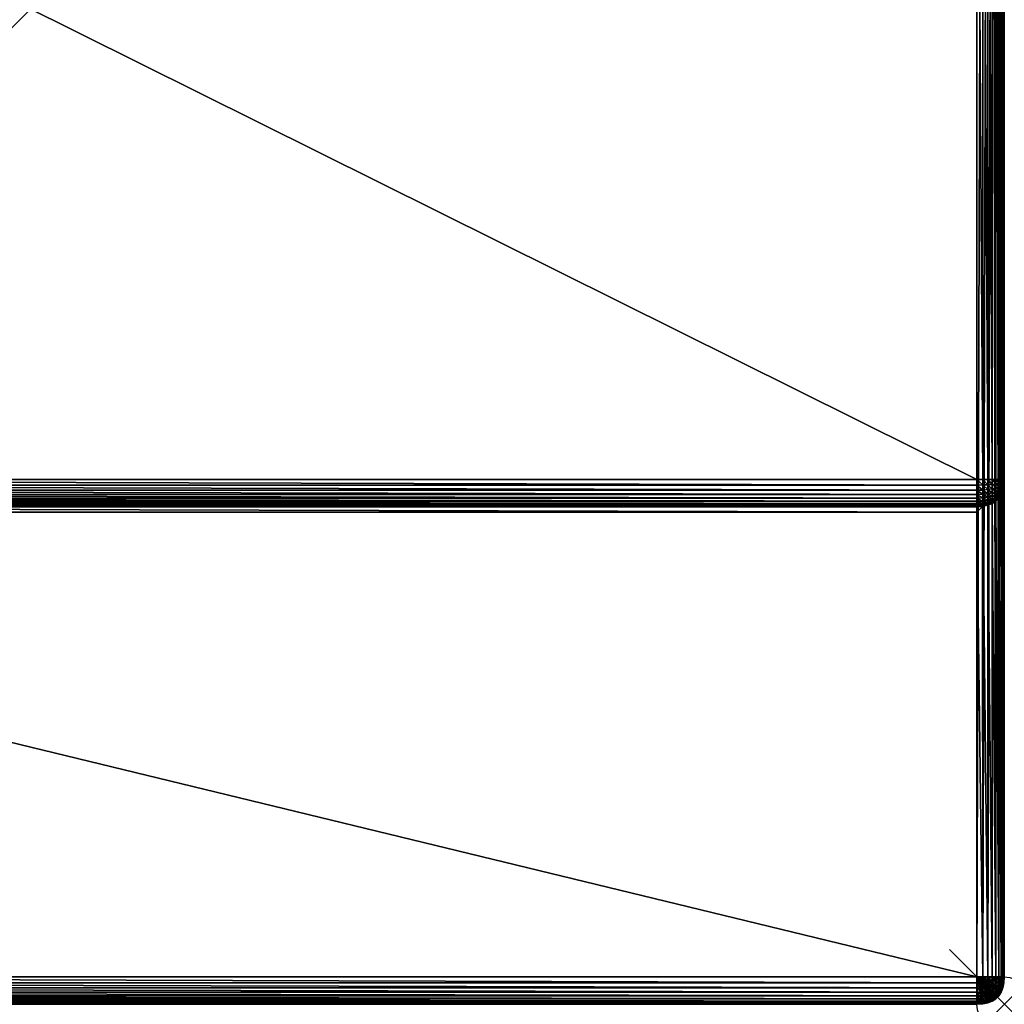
# Model space of a CAD drawing. Header units: inches. Extents: x 0 to 36, y -36 to 0.
# Tile 2 of 4: x 18 to 36, y -36 to -18. Entities that reach past the tile are written whole.
import ezdxf

# ---------------------------------------------------------------- set-up
doc = ezdxf.new("R2010")
doc.units = ezdxf.units.IN
doc.header["$MEASUREMENT"] = 0
doc.header["$PDMODE"] = 35
doc.header["$PDSIZE"] = 1
for name, color, linetype in [('A-FURN-3-NODE', 7, 'Continuous'), ('A-FURN-3-ST-FR', 151, 'Continuous'), ('A-FURN-3-ST-SI', 165, 'Continuous')]:
    doc.layers.add(name, color=color, linetype=linetype)

msp = doc.modelspace()

# ---------------------------------------------------------------- linework, layer by layer
at = {"layer": 'A-FURN-3-NODE'}
msp.add_point((35.972, -36), dxfattribs=at)

# ---------------------------------------------------------------- meshes
at = {"layer": 'A-FURN-3-ST-FR'}
mesh = msp.add_polyface(dxfattribs=at)
corners = [(0.476, -0.395, 36.005), (0.476, -0.5, 36.011), (35.472, -0.5, 36.011), (35.472, -0.395, 36.005), (35.575, -0.395, 35.999), (35.571, -0.302, 35.98), (35.577, -0.5, 36.005), (35.575, -0.395, 0.012), (35.577, -0.5, 0.006), (35.472, -0.5, 0), (35.472, -0.395, 0.006), (0.476, -0.5, 0), (0.476, -0.395, 0.006), (35.472, -35.5, 0), (35.494, -35.604, 0.006), (35.472, -35.605, 0.006), (35.577, -35.5, 0.006), (0.476, -35.5, 0), (0.476, -35.605, 0.006), (0.454, -35.604, 0.006), (0.434, -35.6, 0.006), (0.417, -35.593, 0.006), (35.575, -35.522, 0.006), (35.571, -35.541, 0.006), (35.565, -35.558, 0.006), (35.556, -35.573, 0.006), (35.544, -35.584, 0.006), (35.53, -35.593, 0.006), (35.513, -35.6, 0.006), (35.55, -35.688, 0.025), (35.513, -35.695, 0.025), (35.472, -9.002, 26.907), (35.472, -8.902, 27.007), (0.476, -8.902, 27.007), (0.476, -9.002, 26.907), (35.571, -8.896, 26.901), (0.376, -8.896, 26.901)]
mesh.append_faces([[corners[k] for k in face] for face in [(0, 1, 2), (3, 0, 2), (3, 4, 5), (2, 6, 4), (3, 2, 4), (7, 8, 9), (7, 9, 10), (9, 11, 12), (9, 12, 10), (13, 14, 15), (13, 9, 8), (13, 8, 16), (17, 11, 9), (17, 9, 13), (17, 13, 15), (17, 15, 18), (17, 19, 20), (17, 18, 19), (17, 20, 21), (13, 16, 22), (13, 22, 23), (13, 23, 24), (13, 24, 25), (13, 25, 26), (13, 26, 27), (13, 27, 28), (13, 28, 14), (27, 29, 28), (28, 30, 14), (31, 32, 33), (34, 31, 33), (31, 35, 32), (33, 36, 34)]])
mesh = msp.add_polyface(dxfattribs=at)
corners = [(35.575, -0.395, 35.999), (35.667, -0.395, 35.98), (35.659, -0.302, 35.963), (35.577, -0.5, 36.005), (35.669, -0.5, 35.986), (35.746, -0.395, 35.95), (35.736, -0.302, 35.933), (35.749, -0.5, 35.955), (35.736, -0.302, 0.077), (35.746, -0.395, 0.061), (35.667, -0.395, 0.031), (35.749, -0.5, 0.056), (35.669, -0.5, 0.025), (35.577, -0.5, 0.006), (35.575, -0.395, 0.012), (35.577, -35.5, 0.006), (35.669, -35.5, 0.025), (35.749, -35.5, 0.056), (35.746, -35.558, 0.056), (35.813, -35.573, 0.099), (35.736, -35.61, 0.056), (35.667, -35.541, 0.025), (35.659, -35.578, 0.025), (35.719, -35.654, 0.056), (35.647, -35.61, 0.025), (35.575, -35.522, 0.006), (35.571, -35.541, 0.006), (35.565, -35.558, 0.006), (35.63, -35.637, 0.025), (35.556, -35.573, 0.006), (35.608, -35.659, 0.025), (35.544, -35.584, 0.006), (35.581, -35.676, 0.025), (35.53, -35.593, 0.006)]
mesh.append_faces([[corners[k] for k in face] for face in [(0, 1, 2), (3, 4, 1), (0, 3, 1), (1, 5, 6), (4, 7, 5), (1, 4, 5), (8, 9, 10), (9, 11, 12), (9, 12, 10), (10, 12, 13), (10, 13, 14), (15, 13, 12), (15, 12, 16), (16, 12, 11), (16, 11, 17), (18, 19, 20), (17, 18, 21), (16, 17, 21), (18, 20, 22), (21, 18, 22), (20, 23, 24), (15, 16, 25), (16, 21, 25), (25, 21, 26), (21, 22, 26), (26, 22, 27), (22, 24, 27), (22, 20, 24), (24, 28, 29), (27, 24, 29), (28, 30, 31), (29, 28, 31), (31, 32, 33)]])
mesh = msp.add_polyface(dxfattribs=at)
corners = [(35.916, -0.5, 35.789), (35.947, -0.5, 35.708), (35.941, -0.395, 35.706), (35.749, -0.5, 35.955), (35.817, -0.5, 35.912), (35.813, -0.395, 35.907), (35.873, -0.5, 35.856), (35.868, -0.395, 35.852), (35.749, -0.5, 0.056), (35.817, -0.5, 0.099), (35.817, -35.5, 0.099), (35.749, -35.5, 0.056), (35.873, -35.5, 0.154), (35.873, -0.5, 0.154), (35.916, -0.5, 0.222), (35.916, -35.5, 0.222), (35.947, -0.5, 0.302), (35.947, -35.5, 0.302), (35.965, -0.5, 0.395), (35.965, -35.5, 0.395), (35.972, -0.5, 0.5), (35.972, -35.5, 0.5), (35.959, -35.604, 0.395), (35.923, -35.688, 0.302), (35.941, -35.6, 0.302), (35.894, -35.676, 0.222), (35.911, -35.593, 0.222), (35.853, -35.659, 0.154), (35.868, -35.584, 0.154), (35.965, -35.605, 0.5), (35.813, -35.573, 0.099), (35.8, -35.637, 0.099), (35.746, -35.558, 0.056), (35.736, -35.61, 0.056)]
mesh.append_faces([[corners[k] for k in face] for face in [(0, 1, 2), (3, 4, 5), (4, 6, 7), (8, 9, 10), (11, 8, 10), (12, 10, 9), (13, 12, 9), (12, 13, 14), (12, 14, 15), (15, 14, 16), (15, 16, 17), (17, 16, 18), (17, 18, 19), (19, 18, 20), (19, 20, 21), (22, 23, 24), (24, 25, 26), (26, 27, 28), (21, 29, 22), (21, 22, 19), (19, 22, 24), (19, 24, 17), (17, 24, 26), (17, 26, 15), (15, 26, 28), (15, 28, 12), (12, 28, 30), (12, 30, 10), (28, 27, 31), (28, 31, 30), (10, 30, 32), (11, 10, 32), (30, 31, 33)]])
mesh = msp.add_polyface(dxfattribs=at)
corners = [(-0.024, -26.403, 26.407), (-0.018, -8.506, 26.512), (-0.018, -26.403, 26.512), (-0.024, -8.402, 26.407), (0, -8.599, 26.604), (0, -26.403, 26.604), (0.031, -8.679, 26.684), (0.031, -26.403, 26.684), (0.075, -8.747, 26.752), (0.075, -26.403, 26.752), (0.13, -8.803, 26.808), (0.13, -26.403, 26.808), (0.198, -8.846, 26.851), (0.198, -26.403, 26.851), (0.278, -8.877, 26.882), (0.278, -26.403, 26.882), (0.371, -8.895, 26.9), (0.371, -26.403, 26.9), (0.476, -26.896, 26.512), (35.472, -26.903, 26.407), (0.476, -26.903, 26.407), (35.472, -26.896, 26.512), (0.476, -26.878, 26.604), (35.472, -26.878, 26.604), (0.476, -26.847, 26.684), (35.472, -26.847, 26.684), (0.476, -26.804, 26.752), (35.472, -26.804, 26.752), (0.476, -26.748, 26.808), (35.472, -26.748, 26.808), (0.476, -26.68, 26.851), (35.472, -26.68, 26.851), (0.476, -26.6, 26.882), (35.472, -26.6, 26.882), (0.476, -26.508, 26.9), (35.472, -26.508, 26.9), (0.476, -26.403, 26.907), (35.472, -26.403, 26.907), (0.476, -9.002, 26.907), (0.376, -8.896, 26.901), (35.472, -9.002, 26.907), (35.577, -26.403, 26.9), (35.571, -8.896, 26.901), (35.577, -8.895, 26.9), (35.669, -26.403, 26.882), (35.669, -8.877, 26.882), (35.749, -26.403, 26.851), (35.749, -8.846, 26.851), (35.965, -26.403, 26.512), (35.965, -8.506, 26.512), (35.972, -26.403, 26.407), (35.972, -8.402, 26.407), (35.817, -26.403, 26.808), (35.817, -8.803, 26.808), (35.873, -26.403, 26.752), (35.873, -8.747, 26.752), (35.916, -26.403, 26.684), (35.916, -8.679, 26.684), (35.947, -26.403, 26.604), (35.947, -8.599, 26.604)]
mesh.append_faces([[corners[k] for k in face] for face in [(2, 1, 0), (1, 3, 0), (5, 4, 2), (4, 1, 2), (7, 6, 5), (6, 4, 5), (9, 8, 7), (8, 6, 7), (11, 10, 9), (10, 8, 9), (13, 12, 11), (12, 10, 11), (15, 14, 13), (14, 12, 13), (17, 16, 15), (16, 14, 15), (20, 19, 18), (19, 21, 18), (18, 21, 22), (21, 23, 22), (22, 23, 24), (23, 25, 24), (24, 25, 26), (25, 27, 26), (26, 27, 28), (27, 29, 28), (28, 29, 30), (29, 31, 30), (30, 31, 32), (31, 33, 32), (32, 33, 34), (33, 35, 34), (34, 35, 36), (35, 37, 36), (36, 38, 17), (38, 39, 17), (39, 16, 17), (41, 40, 37), (41, 42, 40), (41, 43, 42), (44, 43, 41), (44, 45, 43), (46, 45, 44), (46, 47, 45), (50, 49, 48), (50, 51, 49), (52, 47, 46), (52, 53, 47), (54, 53, 52), (54, 55, 53), (56, 55, 54), (56, 57, 55), (58, 57, 56), (58, 59, 57), (48, 59, 58), (48, 49, 59), (36, 37, 38), (37, 40, 38)]])
mesh = msp.add_polyface(dxfattribs=at)
corners = [(0.476, -26.903, 9.006), (35.472, -27.003, 8.906), (0.476, -27.003, 8.906), (35.472, -26.903, 9.006), (-0.024, -35.5, 8.406), (-0.018, -26.508, 8.511), (-0.018, -35.5, 8.511), (-0.024, -26.403, 8.406), (0, -26.6, 8.604), (0, -35.5, 8.604), (0.031, -26.68, 8.684), (0.031, -35.5, 8.684), (0.075, -26.748, 8.752), (0.075, -35.5, 8.752), (0.13, -26.804, 8.807), (0.13, -35.5, 8.807), (0.198, -26.847, 8.851), (0.198, -35.5, 8.851), (0.278, -26.878, 8.882), (0.278, -35.5, 8.882), (0.371, -26.896, 8.9), (0.371, -35.5, 8.9), (0.476, -35.5, 8.906), (0.376, -26.897, 8.9), (35.571, -26.897, 8.9), (35.472, -35.5, 8.906), (35.577, -35.5, 8.9), (35.577, -26.896, 8.9), (35.669, -35.5, 8.882), (35.669, -26.878, 8.882), (35.749, -35.5, 8.851), (35.749, -26.847, 8.851), (35.965, -35.5, 8.511), (35.965, -26.508, 8.511), (35.972, -35.5, 8.406), (35.972, -26.403, 8.406), (35.817, -35.5, 8.807), (35.817, -26.804, 8.807), (35.873, -35.5, 8.752), (35.873, -26.748, 8.752), (35.916, -35.5, 8.684), (35.916, -26.68, 8.684), (35.947, -35.5, 8.604), (35.947, -26.6, 8.604)]
mesh.append_faces([[corners[k] for k in face] for face in [(2, 1, 0), (1, 3, 0), (6, 5, 4), (5, 7, 4), (9, 8, 6), (8, 5, 6), (11, 10, 9), (10, 8, 9), (13, 12, 11), (12, 10, 11), (15, 14, 13), (14, 12, 13), (17, 16, 15), (16, 14, 15), (19, 18, 17), (18, 16, 17), (20, 18, 19), (21, 20, 19), (22, 2, 21), (2, 23, 21), (23, 20, 21), (0, 23, 2), (1, 24, 3), (26, 1, 25), (26, 24, 1), (26, 27, 24), (28, 27, 26), (28, 29, 27), (30, 29, 28), (30, 31, 29), (34, 33, 32), (34, 35, 33), (36, 31, 30), (36, 37, 31), (38, 37, 36), (38, 39, 37), (40, 39, 38), (40, 41, 39), (42, 41, 40), (42, 43, 41), (32, 43, 42), (32, 33, 43), (22, 25, 2), (25, 1, 2)]])
mesh = msp.add_polyface(dxfattribs=at)
corners = [(0.371, -26.896, 26.407), (0.476, -26.903, 9.006), (0.476, -26.903, 26.407), (0.371, -26.896, 8.9), (0.376, -26.897, 8.9), (0.403, -26.896, 26.491), (0.339, -26.878, 26.565), (0.392, -26.896, 26.479), (0.476, -26.804, 26.752), (0.403, -26.804, 26.748), (0.417, -26.847, 26.681), (0.476, -26.847, 26.684), (0.382, -26.68, 26.846), (0.317, -26.748, 26.788), (0.392, -26.748, 26.803), (0.339, -26.804, 26.735), (0.366, -26.847, 26.671), (0.366, -26.878, 26.582), (0.398, -26.878, 26.594), (0.476, -26.68, 26.851), (0.476, -26.748, 26.808), (0.317, -26.878, 26.543), (0.382, -26.896, 26.465), (0.376, -26.896, 26.448), (0.372, -26.896, 26.429), (0.417, -26.896, 26.5), (0.434, -26.896, 26.506), (0.454, -26.896, 26.51), (0.476, -26.896, 26.512), (0.434, -26.878, 26.602), (0.476, -26.878, 26.604), (0.476, -26.403, 26.907), (0.371, -26.403, 26.9), (0.372, -26.508, 26.894), (0.476, -26.508, 26.9), (0.376, -26.6, 26.876), (0.476, -26.6, 26.882), (35.472, -26.903, 9.006)]
mesh.append_faces([[corners[k] for k in face] for face in [(0, 1, 2), (0, 3, 4), (0, 4, 1), (5, 6, 7), (8, 9, 10), (8, 10, 11), (12, 13, 14), (9, 15, 16), (14, 15, 9), (9, 16, 10), (17, 18, 16), (19, 14, 20), (7, 21, 22), (2, 23, 24), (2, 22, 23), (2, 7, 22), (17, 6, 5), (25, 17, 5), (18, 17, 25), (2, 24, 0), (2, 5, 7), (26, 18, 25), (2, 25, 5), (2, 26, 25), (2, 27, 26), (2, 28, 27), (10, 16, 18), (10, 18, 29), (29, 18, 26), (11, 10, 29), (26, 27, 29), (30, 29, 27), (11, 29, 30), (30, 27, 28), (31, 32, 33), (34, 33, 35), (34, 31, 33), (36, 35, 12), (34, 35, 36), (36, 12, 19), (19, 12, 14), (20, 14, 9), (20, 9, 8), (1, 37, 2)]])
mesh = msp.add_polyface(dxfattribs=at)
corners = [(35.577, -26.799, 26.748), (35.472, -26.804, 26.752), (35.577, -26.842, 26.681), (35.472, -26.847, 26.684), (35.577, -26.744, 26.803), (35.472, -26.748, 26.808), (35.577, -26.677, 26.846), (35.472, -26.68, 26.851), (35.577, -26.598, 26.876), (35.472, -26.6, 26.882), (35.669, -26.784, 26.735), (35.669, -26.825, 26.671), (35.669, -26.731, 26.788), (35.669, -26.667, 26.829), (35.669, -26.59, 26.858), (35.577, -26.896, 26.407), (35.577, -26.896, 8.9), (35.669, -26.878, 26.407), (35.669, -26.878, 8.882), (35.749, -26.847, 26.407), (35.577, -26.506, 26.894), (35.472, -26.508, 26.9), (35.669, -26.502, 26.876), (35.577, -26.403, 26.9), (35.669, -26.403, 26.882), (35.472, -26.403, 26.907), (35.472, -26.903, 9.006), (35.472, -26.903, 26.407), (0.476, -26.903, 26.407), (35.571, -26.897, 8.9), (35.577, -26.89, 26.51), (35.472, -26.896, 26.512), (35.577, -26.872, 26.602), (35.472, -26.878, 26.604), (35.669, -26.872, 26.506), (35.669, -26.854, 26.594)]
mesh.append_faces([[corners[k] for k in face] for face in [(0, 1, 2), (1, 3, 2), (4, 5, 0), (5, 1, 0), (6, 7, 4), (7, 5, 4), (8, 9, 6), (9, 7, 6), (10, 0, 11), (0, 2, 11), (12, 4, 10), (4, 0, 10), (13, 6, 12), (6, 4, 12), (14, 8, 13), (15, 16, 17), (16, 18, 17), (17, 18, 19), (20, 21, 8), (21, 9, 8), (8, 6, 13), (22, 20, 14), (20, 8, 14), (23, 22, 24), (23, 20, 22), (23, 25, 20), (25, 21, 20), (26, 27, 28), (27, 26, 15), (26, 29, 15), (30, 31, 15), (31, 27, 15), (32, 33, 30), (33, 31, 30), (2, 3, 32), (3, 33, 32), (29, 16, 15), (34, 30, 17), (30, 15, 17), (35, 32, 34), (32, 30, 34), (11, 2, 35), (2, 32, 35)]])
mesh = msp.add_polyface(dxfattribs=at)
corners = [(35.669, -26.878, 8.882), (35.749, -26.847, 8.851), (35.749, -26.847, 26.407), (35.817, -26.804, 26.407), (35.817, -26.804, 8.807), (35.873, -26.748, 26.407), (35.749, -26.759, 26.714), (35.669, -26.784, 26.735), (35.749, -26.798, 26.654), (35.749, -26.71, 26.763), (35.669, -26.731, 26.788), (35.669, -26.825, 26.671), (35.749, -26.649, 26.802), (35.669, -26.667, 26.829), (35.817, -26.68, 26.729), (35.817, -26.725, 26.684), (35.817, -26.759, 26.63), (35.817, -26.561, 26.788), (35.749, -26.578, 26.829), (35.817, -26.625, 26.763), (35.873, -26.71, 26.599), (35.873, -26.68, 26.646), (35.669, -26.59, 26.858), (35.669, -26.502, 26.876), (35.749, -26.496, 26.846), (35.669, -26.403, 26.882), (35.749, -26.403, 26.851), (35.817, -26.487, 26.803), (35.817, -26.403, 26.808), (35.749, -26.825, 26.582), (35.669, -26.854, 26.594), (35.749, -26.842, 26.5), (35.669, -26.872, 26.506), (35.817, -26.799, 26.491), (35.669, -26.878, 26.407), (35.817, -26.784, 26.565)]
mesh.append_faces([[corners[k] for k in face] for face in [(0, 1, 2), (2, 1, 3), (1, 4, 3), (3, 4, 5), (6, 7, 8), (9, 10, 6), (10, 7, 6), (7, 11, 8), (12, 13, 9), (13, 10, 9), (14, 9, 15), (9, 6, 15), (15, 6, 16), (6, 8, 16), (17, 18, 19), (18, 12, 19), (15, 16, 20), (14, 15, 21), (18, 22, 12), (22, 13, 12), (23, 18, 24), (23, 22, 18), (25, 24, 26), (25, 23, 24), (19, 12, 14), (12, 9, 14), (24, 17, 27), (24, 18, 17), (26, 27, 28), (26, 24, 27), (29, 30, 31), (30, 32, 31), (8, 11, 29), (33, 3, 5), (31, 32, 2), (32, 34, 2), (33, 31, 3), (16, 8, 35), (8, 29, 35), (11, 30, 29), (35, 29, 33), (29, 31, 33), (31, 2, 3)]])
mesh = msp.add_polyface(dxfattribs=at)
corners = [(35.965, -26.508, 26.407), (35.965, -26.508, 8.511), (35.972, -26.403, 26.407), (35.972, -26.403, 8.406), (35.947, -26.6, 8.604), (35.965, -26.496, 26.465), (35.947, -26.578, 26.516), (35.965, -26.502, 26.448), (35.947, -26.59, 26.485), (35.965, -26.487, 26.479), (35.916, -26.512, 26.671), (35.873, -26.539, 26.735), (35.916, -26.557, 26.654), (35.947, -26.561, 26.543), (35.947, -26.512, 26.582), (35.947, -26.539, 26.565), (35.965, -26.475, 26.491), (35.965, -26.461, 26.5), (35.817, -26.487, 26.803), (35.873, -26.475, 26.748), (35.817, -26.561, 26.788), (35.817, -26.403, 26.808), (35.873, -26.403, 26.752), (35.916, -26.461, 26.681), (35.916, -26.403, 26.684), (35.947, -26.481, 26.594), (35.965, -26.444, 26.506), (35.947, -26.444, 26.602), (35.947, -26.403, 26.604), (35.965, -26.425, 26.51), (35.965, -26.403, 26.512), (35.965, -26.506, 26.429), (35.947, -26.598, 26.448)]
mesh.append_faces([[corners[k] for k in face] for face in [(0, 1, 2), (1, 3, 2), (4, 1, 0), (5, 6, 7), (6, 8, 7), (2, 5, 7), (2, 9, 5), (10, 11, 12), (9, 13, 5), (13, 6, 5), (14, 12, 15), (16, 15, 9), (15, 13, 9), (17, 14, 16), (14, 15, 16), (2, 16, 9), (2, 17, 16), (18, 11, 19), (18, 20, 11), (21, 19, 22), (21, 18, 19), (19, 10, 23), (19, 11, 10), (22, 23, 24), (22, 19, 23), (14, 25, 10), (10, 12, 14), (26, 25, 17), (25, 14, 17), (2, 26, 17), (23, 25, 27), (23, 10, 25), (24, 27, 28), (24, 23, 27), (26, 29, 27), (27, 25, 26), (28, 29, 30), (28, 27, 29), (2, 29, 26), (2, 30, 29), (31, 32, 0), (7, 8, 31), (2, 7, 31), (2, 31, 0)]])
mesh = msp.add_polyface(dxfattribs=at)
corners = [(35.947, -26.6, 26.407), (35.947, -26.6, 8.604), (35.965, -26.508, 26.407), (35.916, -26.68, 26.407), (35.916, -26.68, 8.684), (35.873, -26.748, 26.407), (35.873, -26.748, 8.752), (35.817, -26.804, 8.807), (35.873, -26.71, 26.599), (35.873, -26.731, 26.543), (35.916, -26.667, 26.516), (35.947, -26.578, 26.516), (35.916, -26.649, 26.561), (35.947, -26.59, 26.485), (35.873, -26.642, 26.684), (35.817, -26.68, 26.729), (35.873, -26.68, 26.646), (35.817, -26.725, 26.684), (35.873, -26.539, 26.735), (35.817, -26.561, 26.788), (35.873, -26.595, 26.714), (35.817, -26.625, 26.763), (35.916, -26.625, 26.599), (35.947, -26.561, 26.543), (35.916, -26.595, 26.63), (35.916, -26.557, 26.654), (35.947, -26.539, 26.565), (35.873, -26.744, 26.479), (35.916, -26.677, 26.465), (35.947, -26.598, 26.448), (35.817, -26.784, 26.565), (35.817, -26.799, 26.491), (35.817, -26.759, 26.63), (35.965, -26.506, 26.429)]
mesh.append_faces([[corners[k] for k in face] for face in [(0, 1, 2), (3, 4, 0), (4, 1, 0), (5, 6, 3), (6, 4, 3), (7, 6, 5), (8, 9, 10), (11, 12, 13), (12, 10, 13), (14, 15, 16), (16, 17, 8), (18, 19, 20), (19, 21, 20), (22, 16, 12), (16, 8, 12), (23, 22, 11), (24, 14, 22), (14, 16, 22), (25, 20, 24), (20, 14, 24), (18, 20, 25), (22, 12, 11), (26, 24, 23), (24, 22, 23), (25, 24, 26), (20, 21, 14), (21, 15, 14), (27, 5, 3), (28, 27, 3), (29, 28, 0), (28, 3, 0), (29, 0, 2), (9, 30, 27), (30, 31, 27), (27, 31, 5), (10, 9, 28), (8, 32, 9), (32, 30, 9), (9, 27, 28), (12, 8, 10), (13, 10, 29), (10, 28, 29), (13, 29, 33)]])
mesh = msp.add_polyface(dxfattribs=at)
corners = [(0.476, -35.846, 8.807), (0.403, -35.901, 8.748), (0.476, -35.901, 8.752), (0.476, -35.5, 8.906), (0.371, -35.5, 8.9), (0.372, -35.605, 8.894), (0.476, -35.605, 8.9), (0.417, -35.994, 8.5), (0.366, -35.975, 8.582), (0.403, -35.994, 8.49), (0.476, -35.975, 8.604), (0.454, -35.994, 8.51), (0.476, -35.994, 8.511), (0.476, -35.944, 8.684), (0.434, -35.975, 8.601), (0.417, -35.944, 8.681), (0.434, -35.994, 8.506), (0.398, -35.975, 8.594), (0.366, -35.944, 8.67), (0.392, -35.846, 8.803), (0.339, -35.901, 8.735), (0.476, -35.778, 8.851), (0.382, -35.778, 8.845), (0.476, -35.698, 8.882), (0.376, -35.698, 8.876), (35.472, -35.698, 8.882), (35.472, -35.605, 8.9), (35.472, -35.901, 8.752), (35.472, -35.944, 8.684), (35.472, -35.975, 8.604), (35.472, -35.994, 8.511), (0.476, -36, 0.5), (35.472, -36, 0.5), (0.476, -36, 8.406), (35.472, -36, 8.406), (0.376, -35.994, 8.448), (0.372, -35.994, 8.428), (0.382, -35.994, 8.465), (0.392, -35.994, 8.479), (35.472, -35.778, 8.851), (35.472, -35.846, 8.807), (0.371, -35.994, 8.406), (0.371, -35.994, 0.5)]
mesh.append_faces([[corners[k] for k in face] for face in [(0, 1, 2), (3, 4, 5), (6, 3, 5), (7, 8, 9), (10, 11, 12), (13, 14, 10), (10, 14, 11), (2, 15, 13), (13, 15, 14), (2, 1, 15), (16, 11, 14), (14, 17, 16), (15, 17, 14), (15, 18, 17), (1, 18, 15), (0, 19, 1), (19, 20, 1), (21, 22, 19), (21, 19, 0), (23, 24, 22), (23, 22, 21), (6, 5, 24), (6, 24, 23), (23, 25, 6), (6, 26, 3), (2, 27, 0), (13, 28, 2), (10, 29, 13), (12, 30, 10), (31, 32, 33), (33, 34, 12), (33, 35, 36), (33, 37, 35), (33, 38, 37), (33, 9, 38), (33, 7, 9), (33, 11, 16), (21, 39, 23), (0, 40, 21), (33, 36, 41), (33, 12, 11), (41, 31, 33), (33, 16, 7), (41, 42, 31), (16, 17, 7), (17, 8, 7)]])
mesh = msp.add_polyface(dxfattribs=at)
corners = [(0.476, -35.901, 0.154), (0.403, -35.841, 0.099), (0.476, -35.846, 0.099), (0.476, -35.778, 0.056), (0.417, -35.774, 0.056), (0.476, -35.994, 0.395), (0.376, -35.969, 0.302), (0.476, -35.975, 0.302), (0.382, -35.939, 0.222), (0.476, -35.944, 0.222), (0.392, -35.896, 0.154), (0.476, -35.698, 0.025), (0.434, -35.695, 0.025), (0.454, -35.604, 0.006), (0.476, -35.605, 0.006), (35.472, -35.605, 0.006), (35.472, -35.698, 0.025), (35.472, -35.778, 0.056), (35.472, -35.846, 0.099), (35.472, -35.975, 0.302), (35.472, -35.994, 0.395), (35.472, -36, 0.5), (0.476, -36, 0.5), (35.494, -35.604, 0.006), (35.513, -35.695, 0.025), (35.472, -35.944, 0.222), (35.565, -35.939, 0.222), (35.472, -35.901, 0.154), (35.556, -35.896, 0.154), (35.544, -35.841, 0.099), (35.53, -35.774, 0.056)]
mesh.append_faces([[corners[k] for k in face] for face in [(0, 1, 2), (3, 2, 4), (5, 6, 7), (7, 8, 9), (9, 10, 0), (11, 12, 13), (14, 11, 13), (3, 4, 12), (11, 3, 12), (14, 15, 16), (14, 16, 11), (11, 16, 17), (11, 17, 3), (3, 17, 18), (3, 18, 2), (7, 19, 20), (7, 20, 5), (5, 20, 21), (5, 21, 22), (23, 24, 16), (23, 16, 15), (25, 26, 19), (27, 28, 25), (18, 29, 27), (30, 18, 17), (24, 17, 16), (2, 18, 27), (2, 27, 0), (0, 27, 25), (0, 25, 9), (9, 25, 19), (9, 19, 7)]])
mesh = msp.add_polyface(dxfattribs=at)
corners = [(35.472, -36, 8.406), (35.472, -36, 0.5), (35.577, -35.994, 0.5), (35.577, -35.994, 8.406), (35.472, -35.778, 8.851), (35.472, -35.698, 8.882), (0.476, -35.698, 8.882), (35.472, -35.975, 8.604), (35.472, -35.944, 8.684), (0.476, -35.944, 8.684), (35.472, -35.605, 8.9), (35.472, -35.5, 8.906), (0.476, -35.5, 8.906), (0.476, -35.605, 8.9), (35.577, -35.604, 8.894), (35.577, -35.5, 8.9), (35.577, -35.695, 8.876), (35.669, -35.6, 8.876), (35.669, -35.5, 8.882), (35.669, -35.688, 8.858), (35.472, -35.901, 8.752), (35.472, -35.846, 8.807), (0.476, -35.846, 8.807), (0.476, -35.901, 8.752), (35.472, -35.994, 8.511), (0.476, -35.975, 8.604), (0.476, -35.994, 8.511), (35.577, -35.939, 8.681), (35.577, -35.896, 8.748), (35.577, -35.969, 8.601), (35.577, -35.988, 8.51), (35.669, -35.975, 8.406), (35.669, -35.969, 8.506), (35.669, -35.881, 8.735), (35.669, -35.923, 8.67), (35.669, -35.952, 8.594), (35.577, -35.774, 8.845), (35.577, -35.841, 8.803), (35.669, -35.764, 8.829), (35.669, -35.829, 8.788), (0.476, -36, 8.406), (35.669, -35.975, 0.5), (0.476, -35.778, 8.851)]
mesh.append_faces([[corners[k] for k in face] for face in [(0, 1, 2), (0, 2, 3), (4, 5, 6), (7, 8, 9), (10, 11, 12), (5, 10, 13), (11, 10, 14), (15, 11, 14), (10, 5, 16), (14, 10, 16), (15, 14, 17), (15, 17, 18), (14, 16, 19), (17, 14, 19), (20, 21, 22), (8, 20, 23), (24, 7, 25), (0, 24, 26), (20, 8, 27), (28, 20, 27), (8, 7, 29), (27, 8, 29), (7, 24, 30), (29, 7, 30), (24, 0, 3), (30, 24, 3), (30, 3, 31), (32, 30, 31), (33, 28, 34), (27, 29, 35), (34, 27, 35), (29, 30, 32), (28, 27, 34), (5, 4, 36), (16, 5, 36), (4, 21, 37), (36, 4, 37), (21, 20, 28), (37, 21, 28), (16, 36, 38), (36, 37, 39), (37, 28, 33), (1, 0, 40), (3, 2, 41), (21, 4, 42)]])
mesh = msp.add_polyface(dxfattribs=at)
corners = [(35.63, -35.637, 0.025), (35.664, -35.723, 0.056), (35.608, -35.659, 0.025), (35.608, -35.829, 0.099), (35.664, -35.807, 0.099), (35.63, -35.881, 0.154), (35.626, -35.747, 0.056), (35.581, -35.764, 0.056), (35.581, -35.676, 0.025), (35.55, -35.688, 0.025), (35.647, -35.923, 0.222), (35.565, -35.939, 0.222), (35.556, -35.896, 0.154), (35.544, -35.841, 0.099), (35.53, -35.774, 0.056), (35.513, -35.695, 0.025), (35.544, -35.584, 0.006), (35.53, -35.593, 0.006), (35.513, -35.6, 0.006), (35.575, -35.988, 0.395), (35.667, -35.969, 0.395), (35.577, -35.994, 0.5), (35.659, -35.952, 0.302), (35.571, -35.969, 0.302), (35.472, -35.994, 0.395), (35.472, -35.975, 0.302), (35.472, -35.944, 0.222), (35.472, -36, 0.5), (35.472, -35.901, 0.154), (35.472, -35.846, 0.099), (35.472, -35.778, 0.056)]
mesh.append_faces([[corners[k] for k in face] for face in [(0, 1, 2), (3, 4, 5), (6, 4, 3), (6, 3, 7), (2, 1, 6), (2, 6, 8), (8, 6, 7), (8, 7, 9), (5, 10, 11), (12, 5, 11), (3, 5, 12), (13, 3, 12), (7, 3, 13), (7, 13, 14), (9, 7, 14), (9, 14, 15), (16, 2, 8), (17, 8, 9), (18, 9, 15), (19, 20, 21), (22, 20, 19), (23, 22, 19), (23, 19, 24), (10, 22, 23), (11, 10, 23), (11, 23, 25), (12, 11, 26), (19, 21, 27), (24, 19, 27), (13, 12, 28), (14, 13, 29), (15, 14, 30), (25, 23, 24)]])
mesh = msp.add_polyface(dxfattribs=at)
corners = [(35.669, -35.5, 8.882), (35.669, -35.6, 8.876), (35.749, -35.593, 8.845), (35.749, -35.5, 8.851), (35.669, -35.688, 8.858), (35.749, -35.676, 8.829), (35.817, -35.584, 8.803), (35.817, -35.5, 8.807), (35.817, -35.659, 8.788), (35.669, -35.969, 8.506), (35.669, -35.975, 8.406), (35.749, -35.944, 8.406), (35.749, -35.939, 8.5), (35.817, -35.896, 8.49), (35.817, -35.901, 8.406), (35.669, -35.881, 8.735), (35.669, -35.923, 8.67), (35.749, -35.895, 8.653), (35.817, -35.822, 8.684), (35.749, -35.857, 8.714), (35.817, -35.857, 8.629), (35.749, -35.923, 8.582), (35.817, -35.881, 8.565), (35.669, -35.952, 8.594), (35.577, -35.969, 8.601), (35.749, -35.747, 8.801), (35.817, -35.723, 8.763), (35.749, -35.807, 8.763), (35.817, -35.777, 8.728), (35.669, -35.764, 8.829), (35.577, -35.695, 8.876), (35.577, -35.774, 8.845), (35.669, -35.829, 8.788), (35.577, -35.841, 8.803), (35.577, -35.994, 8.406), (35.669, -35.975, 0.5), (35.749, -35.944, 0.5), (35.817, -35.901, 0.5)]
mesh.append_faces([[corners[k] for k in face] for face in [(0, 1, 2), (0, 2, 3), (1, 4, 5), (1, 5, 2), (3, 2, 6), (3, 6, 7), (2, 5, 8), (2, 8, 6), (9, 10, 11), (12, 9, 11), (13, 12, 14), (15, 16, 17), (18, 19, 20), (17, 21, 22), (20, 17, 22), (23, 24, 9), (12, 11, 14), (23, 9, 12), (21, 23, 12), (22, 21, 13), (19, 15, 17), (16, 23, 21), (17, 16, 21), (21, 12, 13), (19, 17, 20), (5, 25, 26), (8, 5, 26), (25, 27, 28), (26, 25, 28), (27, 19, 18), (28, 27, 18), (4, 29, 25), (4, 30, 29), (29, 31, 32), (32, 33, 15), (5, 4, 25), (29, 32, 27), (25, 29, 27), (32, 15, 19), (27, 32, 19), (34, 35, 10), (35, 36, 11), (10, 35, 11), (14, 11, 36), (37, 14, 36)]])
mesh = msp.add_polyface(dxfattribs=at)
corners = [(35.965, -35.605, 0.5), (35.947, -35.698, 0.5), (35.941, -35.695, 0.395), (35.959, -35.604, 0.395), (35.923, -35.688, 0.302), (35.941, -35.6, 0.302), (35.894, -35.676, 0.222), (35.916, -35.778, 0.5), (35.911, -35.774, 0.395), (35.894, -35.764, 0.302), (35.867, -35.747, 0.222), (35.828, -35.807, 0.222), (35.828, -35.723, 0.154), (35.853, -35.659, 0.154), (35.794, -35.777, 0.154), (35.779, -35.692, 0.099), (35.8, -35.637, 0.099), (35.749, -35.739, 0.099), (35.749, -35.822, 0.154), (35.711, -35.777, 0.099), (35.911, -35.593, 0.222), (35.736, -35.61, 0.056), (35.719, -35.654, 0.056), (35.695, -35.692, 0.056), (35.63, -35.637, 0.025), (35.647, -35.61, 0.025), (35.664, -35.723, 0.056), (35.664, -35.807, 0.099), (35.626, -35.747, 0.056)]
mesh.append_faces([[corners[k] for k in face] for face in [(0, 1, 2), (0, 2, 3), (3, 2, 4), (5, 4, 6), (1, 7, 8), (1, 8, 2), (2, 8, 9), (2, 9, 4), (4, 9, 10), (4, 10, 6), (9, 11, 10), (6, 12, 13), (6, 10, 12), (10, 11, 14), (13, 15, 16), (13, 12, 15), (17, 14, 18), (17, 18, 19), (20, 6, 13), (10, 14, 12), (12, 14, 17), (15, 12, 17), (21, 16, 22), (16, 15, 22), (15, 17, 23), (22, 15, 23), (22, 23, 24), (25, 22, 24), (24, 23, 26), (17, 19, 26), (23, 17, 26), (26, 19, 27), (26, 27, 28)]])
mesh = msp.add_polyface(dxfattribs=at)
corners = [(35.916, -35.61, 8.67), (35.916, -35.654, 8.653), (35.947, -35.61, 8.582), (35.947, -35.578, 8.594), (35.965, -35.558, 8.5), (35.965, -35.541, 8.506), (35.972, -35.5, 8.406), (35.817, -35.5, 8.807), (35.817, -35.584, 8.803), (35.873, -35.573, 8.748), (35.873, -35.5, 8.752), (35.916, -35.558, 8.681), (35.916, -35.5, 8.684), (35.947, -35.541, 8.601), (35.947, -35.5, 8.604), (35.965, -35.522, 8.51), (35.817, -35.659, 8.788), (35.873, -35.637, 8.735), (35.965, -35.604, 8.428), (35.965, -35.605, 8.406), (35.965, -35.5, 8.511), (35.947, -35.676, 8.516), (35.947, -35.688, 8.484), (35.965, -35.6, 8.448), (35.965, -35.593, 8.465), (35.965, -35.584, 8.479), (35.947, -35.637, 8.565), (35.947, -35.659, 8.543), (35.965, -35.573, 8.49), (35.873, -35.692, 8.714), (35.916, -35.692, 8.629), (35.947, -35.695, 8.448), (35.947, -35.698, 0.5), (35.965, -35.605, 0.5), (35.972, -35.5, 0.5)]
mesh.append_faces([[corners[k] for k in face] for face in [(0, 1, 2), (2, 3, 0), (3, 2, 4), (5, 3, 4), (6, 5, 4), (7, 8, 9), (7, 9, 10), (10, 9, 11), (10, 11, 12), (12, 13, 14), (13, 3, 5), (6, 15, 5), (8, 16, 17), (8, 17, 9), (9, 17, 0), (9, 0, 11), (11, 0, 3), (11, 3, 13), (5, 15, 13), (6, 18, 19), (12, 11, 13), (14, 13, 15), (14, 15, 20), (6, 20, 15), (21, 22, 23), (24, 21, 23), (6, 25, 24), (6, 24, 23), (23, 22, 18), (6, 23, 18), (26, 27, 25), (28, 26, 25), (6, 28, 25), (17, 29, 1), (0, 17, 1), (1, 30, 26), (2, 1, 26), (2, 26, 28), (4, 2, 28), (6, 4, 28), (18, 31, 19), (27, 21, 24), (25, 27, 24), (32, 33, 19), (19, 33, 34), (19, 34, 6)]])
mesh = msp.add_polyface(dxfattribs=at)
corners = [(35.873, -35.807, 8.598), (35.873, -35.829, 8.543), (35.916, -35.764, 8.516), (35.916, -35.747, 8.561), (35.947, -35.688, 8.484), (35.947, -35.676, 8.516), (35.817, -35.857, 8.629), (35.817, -35.881, 8.565), (35.916, -35.774, 8.465), (35.947, -35.695, 8.448), (35.965, -35.604, 8.428), (35.817, -35.777, 8.728), (35.817, -35.822, 8.684), (35.873, -35.777, 8.645), (35.873, -35.739, 8.684), (35.916, -35.723, 8.598), (35.916, -35.692, 8.629), (35.947, -35.659, 8.543), (35.947, -35.637, 8.565), (35.873, -35.692, 8.714), (35.916, -35.654, 8.653), (35.817, -35.896, 8.49), (35.817, -35.901, 8.406), (35.873, -35.846, 8.406), (35.873, -35.841, 8.479), (35.916, -35.778, 8.406), (35.947, -35.698, 8.406), (35.965, -35.605, 8.406), (35.817, -35.659, 8.788), (35.817, -35.723, 8.763), (35.873, -35.637, 8.735), (35.817, -35.901, 0.5), (35.873, -35.846, 0.5), (35.916, -35.778, 0.5), (35.947, -35.698, 0.5)]
mesh.append_faces([[corners[k] for k in face] for face in [(0, 1, 2), (3, 2, 4), (5, 3, 4), (6, 7, 1), (0, 6, 1), (3, 0, 2), (2, 8, 9), (4, 9, 10), (11, 12, 13), (14, 11, 13), (14, 13, 15), (16, 14, 15), (16, 15, 17), (18, 16, 17), (19, 14, 16), (20, 19, 16), (21, 22, 23), (24, 21, 23), (8, 24, 25), (24, 23, 25), (8, 25, 26), (9, 8, 26), (9, 26, 27), (7, 21, 24), (1, 7, 24), (1, 24, 8), (2, 1, 8), (4, 2, 9), (12, 6, 0), (13, 12, 0), (13, 0, 3), (15, 13, 3), (15, 3, 5), (17, 15, 5), (28, 29, 19), (30, 28, 19), (29, 11, 14), (19, 29, 14), (22, 31, 32), (22, 32, 23), (32, 33, 25), (23, 32, 25), (25, 33, 34), (25, 34, 26), (26, 34, 27)]])
mesh = msp.add_polyface(dxfattribs=at)
corners = [(35.916, -35.778, 0.5), (35.873, -35.846, 0.5), (35.868, -35.841, 0.395), (35.911, -35.774, 0.395), (35.853, -35.829, 0.302), (35.894, -35.764, 0.302), (35.813, -35.896, 0.395), (35.8, -35.881, 0.302), (35.828, -35.807, 0.222), (35.779, -35.857, 0.222), (35.794, -35.777, 0.154), (35.749, -35.822, 0.154), (35.817, -35.901, 0.5), (35.749, -35.944, 0.5), (35.746, -35.939, 0.395), (35.736, -35.923, 0.302), (35.667, -35.969, 0.395), (35.659, -35.952, 0.302), (35.669, -35.975, 0.5), (35.719, -35.895, 0.222), (35.647, -35.923, 0.222), (35.695, -35.857, 0.154), (35.711, -35.777, 0.099), (35.664, -35.807, 0.099), (35.63, -35.881, 0.154), (35.577, -35.994, 0.5)]
mesh.append_faces([[corners[k] for k in face] for face in [(0, 1, 2), (0, 2, 3), (3, 2, 4), (3, 4, 5), (4, 2, 6), (7, 4, 6), (5, 4, 8), (8, 4, 7), (9, 8, 7), (10, 8, 9), (11, 10, 9), (1, 12, 6), (1, 6, 2), (6, 12, 13), (14, 6, 13), (7, 6, 14), (15, 7, 14), (15, 14, 16), (17, 15, 16), (14, 13, 18), (16, 14, 18), (9, 7, 15), (19, 9, 15), (19, 15, 17), (20, 19, 17), (11, 9, 19), (21, 11, 19), (22, 11, 21), (22, 21, 23), (21, 19, 20), (24, 21, 20), (23, 21, 24), (16, 18, 25)]])
at = {"layer": 'A-FURN-3-ST-SI'}
mesh = msp.add_polyface(dxfattribs=at)
corners = [(35.972, -8.402, 26.407), (35.972, -8.402, 35.511), (35.972, -0.5, 35.511), (35.972, -0.5, 0.5), (35.972, -35.5, 0.5), (35.972, -35.5, 8.406), (35.972, -26.403, 8.406), (35.972, -26.403, 26.407)]
mesh.append_faces([[corners[k] for k in face] for face in [(2, 1, 0), (3, 2, 0), (5, 4, 3), (6, 5, 3), (6, 3, 0), (7, 6, 0)]])

doc.saveas('drawing.dxf')
